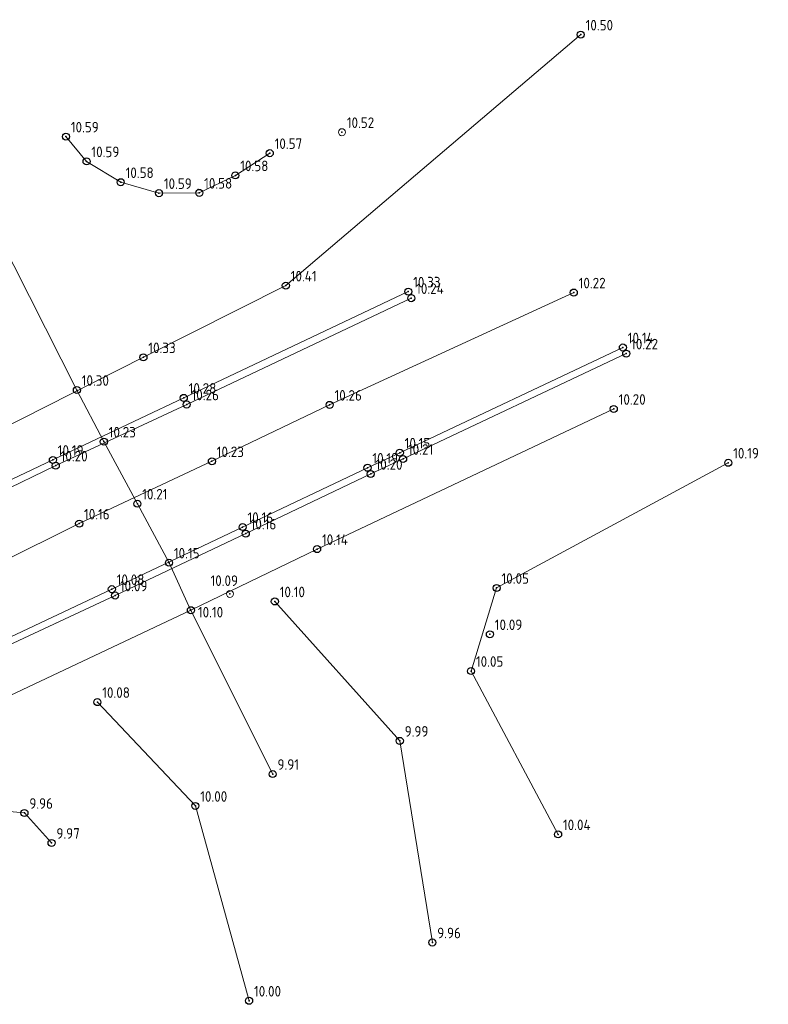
# Model space of a CAD drawing. Header units: metres. Extents: x 233721 to 234169, y 557050 to 557158.
# Tile 7 of 9: x 233810 to 233831, y 557071 to 557099. Entities that reach past the tile are written whole.
import ezdxf

# ---------------------------------------------------------------- set-up
doc = ezdxf.new("R2010")
doc.units = ezdxf.units.M
doc.header["$MEASUREMENT"] = 0
doc.linetypes.add('SOLID_LINE', pattern=[1, 1])
for name, color, linetype in [('Maaiveldhoogte', 7, 'Continuous'), ('Q19_Overig_lijn_50', 7, 'Continuous'), ('Q28_Rioolput_50', 7, 'Continuous'), ('Q86_Detailgr_50', 7, 'Continuous')]:
    doc.layers.add(name, color=color, linetype=linetype)
doc.layers.add('Q19_Overig_lijn', color=7, linetype='Continuous', lineweight=0)
doc.layers.add('Q28_Rioolput', color=7, linetype='Continuous', lineweight=0)
doc.styles.add('ISO', font='iso.shx')
doc.styles.get("Standard").update_dxf_attribs({"font": 'iso.shx'})

# ---------------------------------------------------------------- blocks, each defined once
blk = doc.blocks.new('M02_GRONDSLAGPUNT')
blk.add_circle((0, 0), 0.5)
blk.add_attdef('1', (0.69, 0.6), '', height=1.3)

msp = doc.modelspace()

# ---------------------------------------------------------------- linework, layer by layer
at = {"layer": 'Q19_Overig_lijn', "color": 252, "linetype": 'SOLID_LINE'}
for p, q in [((233826.03, 557098.666, 12.502), (233817.649, 557091.531, 12.415)), ((233811.4, 557095.767, 10.593), (233811.985, 557095.062, 10.594)), ((233817.192, 557095.297, 12.573), (233816.216, 557094.665, 10.584)), ((233811.985, 557095.062, 10.594), (233812.958, 557094.471, 10.59)), ((233815.188, 557094.168, 10.585), (233816.216, 557094.665, 10.584)), ((233812.958, 557094.471, 10.59), (233814.044, 557094.159, 10.596)), ((233808.868, 557094.175, 10.512), (233811.71, 557088.564, 10.3)), ((233814.044, 557094.159, 10.596), (233815.188, 557094.168, 10.585)), ((233817.649, 557091.531, 12.415), (233813.603, 557089.493, 12.339)), ((233821.128, 557091.361, 10.337), (233814.75, 557088.341, 10.285)), ((233825.833, 557091.335, 12.22), (233818.893, 557088.142, 12.26)), ((233821.214, 557091.176, 10.244), (233814.831, 557088.153, 10.268)), ((233820.889, 557086.782, 12.15), (233827.229, 557089.772, 12.141)), ((233820.982, 557086.606, 12.214), (233827.323, 557089.6, 12.223)), ((233813.603, 557089.493, 12.339), (233807.192, 557086.247, 12.178)), ((233811.71, 557088.564, 10.3), (233812.478, 557087.096, 10.231)), ((233814.75, 557088.341, 10.285), (233811.03, 557086.578, 10.193)), ((233814.831, 557088.153, 10.268), (233811.112, 557086.415, 10.203)), ((233818.893, 557088.142, 12.26), (233815.547, 557086.537, 12.236)), ((233818.538, 557084.042, 12.146), (233826.969, 557088.026, 12.208)), ((233812.478, 557087.096, 10.231), (233813.43, 557085.332, 10.211)), ((233819.97, 557086.354, 12.194), (233820.889, 557086.782, 12.15)), ((233811.03, 557086.578, 10.193), (233807.077, 557084.71, 10.156)), ((233815.547, 557086.537, 12.236), (233811.777, 557084.765, 12.168)), ((233820.061, 557086.178, 12.201), (233820.982, 557086.606, 12.214)), ((233830.222, 557086.497, 12.191), (233823.64, 557082.937, 12.055)), ((233811.112, 557086.415, 10.203), (233807.169, 557084.524, 10.162)), ((233816.42, 557084.668, 12.162), (233819.97, 557086.354, 12.194)), ((233816.511, 557084.483, 12.163), (233820.061, 557086.178, 12.201)), ((233813.43, 557085.332, 10.211), (233814.329, 557083.656, 10.151)), ((233811.777, 557084.765, 12.168), (233807.948, 557082.87, 12.133)), ((233812.704, 557082.903, 12.082), (233816.42, 557084.668, 12.162)), ((233812.796, 557082.724, 12.1), (233816.511, 557084.483, 12.163)), ((233814.951, 557082.305, 12.106), (233818.538, 557084.042, 12.146)), ((233814.329, 557083.656, 10.151), (233814.943, 557082.316, 10.113)), ((233808.817, 557081.071, 12.091), (233812.704, 557082.903, 12.082)), ((233823.64, 557082.937, 12.055), (233822.914, 557080.576, 12.059)), ((233808.911, 557080.903, 12.1), (233812.796, 557082.724, 12.1)), ((233820.889, 557078.592, 11.991), (233817.336, 557082.554, 12.1)), ((233807.89, 557078.971, 12.104), (233814.951, 557082.305, 12.106)), ((233814.943, 557082.316, 10.113), (233817.275, 557077.648, 9.915)), ((233822.914, 557080.576, 12.059), (233825.387, 557075.934, 12.045)), ((233812.294, 557079.694, 12.086), (233815.078, 557076.741, 12.001)), ((233821.814, 557072.861, 11.965), (233820.889, 557078.592, 11.991)), ((233815.078, 557076.741, 12.001), (233816.607, 557071.203, 12.008)), ((233810.221, 557076.541, 11.969), (233808.912, 557076.665, 11.979)), ((233810.991, 557075.69, 11.977), (233810.221, 557076.541, 11.969))]:
    msp.add_line(p, q, dxfattribs=at)
at = {"layer": 'Q19_Overig_lijn_50', "color": 0, "linetype": 'SOLID_LINE'}
for p in [(233826.03, 557098.666, 12.502), (233811.4, 557095.767, 10.593), (233817.192, 557095.297, 12.573), (233811.985, 557095.062, 10.594), (233811.986, 557095.059, 12.595), (233816.216, 557094.665, 10.584), (233816.216, 557094.665, 10.584), (233812.958, 557094.471, 10.59), (233814.044, 557094.159, 10.596), (233815.154, 557094.264, 12.59), (233815.188, 557094.168, 10.585), (233817.649, 557091.531, 12.415), (233821.128, 557091.361, 10.337), (233825.833, 557091.335, 12.22), (233821.214, 557091.176, 10.244), (233827.229, 557089.772, 12.141), (233827.323, 557089.6, 12.223), (233813.603, 557089.493, 12.339), (233811.71, 557088.564, 10.3), (233814.75, 557088.341, 10.285), (233814.831, 557088.153, 10.268), (233818.893, 557088.142, 12.26), (233826.969, 557088.026, 12.208), (233812.478, 557087.096, 10.231), (233820.889, 557086.782, 12.15), (233811.03, 557086.578, 10.193), (233815.547, 557086.537, 12.236), (233820.982, 557086.606, 12.214), (233830.222, 557086.497, 12.191), (233811.112, 557086.415, 10.203), (233819.97, 557086.354, 12.194), (233820.061, 557086.178, 12.201), (233813.43, 557085.332, 10.211), (233811.777, 557084.765, 12.168), (233816.42, 557084.668, 12.162), (233816.511, 557084.483, 12.163), (233818.538, 557084.042, 12.146), (233814.329, 557083.656, 10.151), (233812.704, 557082.903, 12.082), (233823.64, 557082.937, 12.055), (233812.796, 557082.724, 12.1), (233817.336, 557082.554, 12.1), (233814.943, 557082.316, 10.113), (233814.951, 557082.305, 12.106), (233822.914, 557080.576, 12.059), (233812.294, 557079.694, 12.086), (233820.889, 557078.592, 11.991), (233817.275, 557077.648, 9.915), (233815.078, 557076.741, 12.001), (233810.221, 557076.541, 11.969), (233825.387, 557075.934, 12.045), (233810.991, 557075.69, 11.977), (233821.814, 557072.861, 11.965), (233816.607, 557071.203, 12.008)]:
    msp.add_point(p, dxfattribs=at)
at = {"layer": 'Q28_Rioolput_50', "color": 0, "linetype": 'SOLID_LINE'}
for p in [(233819.244, 557095.893, 10.521), (233816.061, 557082.767, 10.097)]:
    msp.add_point(p, dxfattribs=at)
at = {"layer": 'Q86_Detailgr_50', "color": 0, "linetype": 'SOLID_LINE'}
msp.add_point((233823.449, 557081.622, 12.09), dxfattribs=at)

# ---------------------------------------------------------------- block references
at = {"layer": 'Maaiveldhoogte'}
ref = msp.add_blockref('M02_GRONDSLAGPUNT', (233826.03, 557098.665, 10.5), dxfattribs=dict(at, xscale=0.2, yscale=0.2, zscale=0.2))
ref.add_attrib('M02_GRONDSLAGPUNT', '10.50', (233826.168, 557098.785, 10.5), dxfattribs={"layer": '0', "color": 0, "height": 0.3, "style": 'ISO'})
ref = msp.add_blockref('M02_GRONDSLAGPUNT', (233811.4, 557095.766, 10.59), dxfattribs=dict(at, xscale=0.2, yscale=0.2, zscale=0.2))
ref.add_attrib('M02_GRONDSLAGPUNT', '10.59', (233811.538, 557095.886, 10.59), dxfattribs={"layer": '0', "color": 0, "height": 0.3, "style": 'ISO'})
ref = msp.add_blockref('M02_GRONDSLAGPUNT', (233817.192, 557095.296, 10.57), dxfattribs=dict(at, xscale=0.2, yscale=0.2, zscale=0.2))
ref.add_attrib('M02_GRONDSLAGPUNT', '10.57', (233817.33, 557095.416, 10.57), dxfattribs={"layer": '0', "color": 0, "height": 0.3, "style": 'ISO'})
ref = msp.add_blockref('M02_GRONDSLAGPUNT', (233811.985, 557095.062, 10.59), dxfattribs=dict(at, xscale=0.2, yscale=0.2, zscale=0.2))
ref.add_attrib('M02_GRONDSLAGPUNT', '10.59', (233812.123, 557095.182, 10.59), dxfattribs={"layer": '0', "color": 0, "height": 0.3, "style": 'ISO'})
ref = msp.add_blockref('M02_GRONDSLAGPUNT', (233812.957, 557094.47, 10.58), dxfattribs=dict(at, xscale=0.2, yscale=0.2, zscale=0.2))
ref.add_attrib('M02_GRONDSLAGPUNT', '10.58', (233813.095, 557094.59, 10.58), dxfattribs={"layer": '0', "color": 0, "height": 0.3, "style": 'ISO'})
ref = msp.add_blockref('M02_GRONDSLAGPUNT', (233816.215, 557094.664, 10.58), dxfattribs=dict(at, xscale=0.2, yscale=0.2, zscale=0.2))
ref.add_attrib('M02_GRONDSLAGPUNT', '10.58', (233816.353, 557094.784, 10.58), dxfattribs={"layer": '0', "color": 0, "height": 0.3, "style": 'ISO'})
ref = msp.add_blockref('M02_GRONDSLAGPUNT', (233814.044, 557094.159, 10.59), dxfattribs=dict(at, xscale=0.2, yscale=0.2, zscale=0.2))
ref.add_attrib('M02_GRONDSLAGPUNT', '10.59', (233814.182, 557094.279, 10.59), dxfattribs={"layer": '0', "color": 0, "height": 0.3, "style": 'ISO'})
ref = msp.add_blockref('M02_GRONDSLAGPUNT', (233815.188, 557094.168, 10.58), dxfattribs=dict(at, xscale=0.2, yscale=0.2, zscale=0.2))
ref.add_attrib('M02_GRONDSLAGPUNT', '10.58', (233815.326, 557094.288, 10.58), dxfattribs={"layer": '0', "color": 0, "height": 0.3, "style": 'ISO'})
ref = msp.add_blockref('M02_GRONDSLAGPUNT', (233817.649, 557091.531, 10.41), dxfattribs=dict(at, xscale=0.2, yscale=0.2, zscale=0.2))
ref.add_attrib('M02_GRONDSLAGPUNT', '10.41', (233817.787, 557091.651, 10.41), dxfattribs={"layer": '0', "color": 0, "height": 0.3, "style": 'ISO'})
ref = msp.add_blockref('M02_GRONDSLAGPUNT', (233821.128, 557091.36, 10.33), dxfattribs=dict(at, xscale=0.2, yscale=0.2, zscale=0.2))
ref.add_attrib('M02_GRONDSLAGPUNT', '10.33', (233821.266, 557091.48, 10.33), dxfattribs={"layer": '0', "color": 0, "height": 0.3, "style": 'ISO'})
ref = msp.add_blockref('M02_GRONDSLAGPUNT', (233821.213, 557091.175, 10.24), dxfattribs=dict(at, xscale=0.2, yscale=0.2, zscale=0.2))
ref.add_attrib('M02_GRONDSLAGPUNT', '10.24', (233821.351, 557091.295, 10.24), dxfattribs={"layer": '0', "color": 0, "height": 0.3, "style": 'ISO'})
ref = msp.add_blockref('M02_GRONDSLAGPUNT', (233825.832, 557091.334, 10.22), dxfattribs=dict(at, xscale=0.2, yscale=0.2, zscale=0.2))
ref.add_attrib('M02_GRONDSLAGPUNT', '10.22', (233825.97, 557091.454, 10.22), dxfattribs={"layer": '0', "color": 0, "height": 0.3, "style": 'ISO'})
ref = msp.add_blockref('M02_GRONDSLAGPUNT', (233827.228, 557089.772, 10.14), dxfattribs=dict(at, xscale=0.2, yscale=0.2, zscale=0.2))
ref.add_attrib('M02_GRONDSLAGPUNT', '10.14', (233827.366, 557089.892, 10.14), dxfattribs={"layer": '0', "color": 0, "height": 0.3, "style": 'ISO'})
ref = msp.add_blockref('M02_GRONDSLAGPUNT', (233813.603, 557089.492, 10.33), dxfattribs=dict(at, xscale=0.2, yscale=0.2, zscale=0.2))
ref.add_attrib('M02_GRONDSLAGPUNT', '10.33', (233813.741, 557089.612, 10.33), dxfattribs={"layer": '0', "color": 0, "height": 0.3, "style": 'ISO'})
ref = msp.add_blockref('M02_GRONDSLAGPUNT', (233827.322, 557089.599, 10.22), dxfattribs=dict(at, xscale=0.2, yscale=0.2, zscale=0.2))
ref.add_attrib('M02_GRONDSLAGPUNT', '10.22', (233827.46, 557089.719, 10.22), dxfattribs={"layer": '0', "color": 0, "height": 0.3, "style": 'ISO'})
ref = msp.add_blockref('M02_GRONDSLAGPUNT', (233811.71, 557088.563, 10.3), dxfattribs=dict(at, xscale=0.2, yscale=0.2, zscale=0.2))
ref.add_attrib('M02_GRONDSLAGPUNT', '10.30', (233811.848, 557088.683, 10.3), dxfattribs={"layer": '0', "color": 0, "height": 0.3, "style": 'ISO'})
ref = msp.add_blockref('M02_GRONDSLAGPUNT', (233814.749, 557088.34, 10.28), dxfattribs=dict(at, xscale=0.2, yscale=0.2, zscale=0.2))
ref.add_attrib('M02_GRONDSLAGPUNT', '10.28', (233814.887, 557088.46, 10.28), dxfattribs={"layer": '0', "color": 0, "height": 0.3, "style": 'ISO'})
ref = msp.add_blockref('M02_GRONDSLAGPUNT', (233814.831, 557088.152, 10.26), dxfattribs=dict(at, xscale=0.2, yscale=0.2, zscale=0.2))
ref.add_attrib('M02_GRONDSLAGPUNT', '10.26', (233814.969, 557088.272, 10.26), dxfattribs={"layer": '0', "color": 0, "height": 0.3, "style": 'ISO'})
ref = msp.add_blockref('M02_GRONDSLAGPUNT', (233818.893, 557088.142, 10.26), dxfattribs=dict(at, xscale=0.2, yscale=0.2, zscale=0.2))
ref.add_attrib('M02_GRONDSLAGPUNT', '10.26', (233819.031, 557088.262, 10.26), dxfattribs={"layer": '0', "color": 0, "height": 0.3, "style": 'ISO'})
ref = msp.add_blockref('M02_GRONDSLAGPUNT', (233826.969, 557088.026, 10.2), dxfattribs=dict(at, xscale=0.2, yscale=0.2, zscale=0.2))
ref.add_attrib('M02_GRONDSLAGPUNT', '10.20', (233827.107, 557088.146, 10.2), dxfattribs={"layer": '0', "color": 0, "height": 0.3, "style": 'ISO'})
ref = msp.add_blockref('M02_GRONDSLAGPUNT', (233812.477, 557087.095, 10.23), dxfattribs=dict(at, xscale=0.2, yscale=0.2, zscale=0.2))
ref.add_attrib('M02_GRONDSLAGPUNT', '10.23', (233812.615, 557087.215, 10.23), dxfattribs={"layer": '0', "color": 0, "height": 0.3, "style": 'ISO'})
ref = msp.add_blockref('M02_GRONDSLAGPUNT', (233820.888, 557086.782, 10.15), dxfattribs=dict(at, xscale=0.2, yscale=0.2, zscale=0.2))
ref.add_attrib('M02_GRONDSLAGPUNT', '10.15', (233821.026, 557086.902, 10.15), dxfattribs={"layer": '0', "color": 0, "height": 0.3, "style": 'ISO'})
ref = msp.add_blockref('M02_GRONDSLAGPUNT', (233820.982, 557086.605, 10.21), dxfattribs=dict(at, xscale=0.2, yscale=0.2, zscale=0.2))
ref.add_attrib('M02_GRONDSLAGPUNT', '10.21', (233821.12, 557086.725, 10.21), dxfattribs={"layer": '0', "color": 0, "height": 0.3, "style": 'ISO'})
ref = msp.add_blockref('M02_GRONDSLAGPUNT', (233811.029, 557086.577, 10.19), dxfattribs=dict(at, xscale=0.2, yscale=0.2, zscale=0.2))
ref.add_attrib('M02_GRONDSLAGPUNT', '10.19', (233811.167, 557086.697, 10.19), dxfattribs={"layer": '0', "color": 0, "height": 0.3, "style": 'ISO'})
ref = msp.add_blockref('M02_GRONDSLAGPUNT', (233811.111, 557086.414, 10.2), dxfattribs=dict(at, xscale=0.2, yscale=0.2, zscale=0.2))
ref.add_attrib('M02_GRONDSLAGPUNT', '10.20', (233811.249, 557086.534, 10.2), dxfattribs={"layer": '0', "color": 0, "height": 0.3, "style": 'ISO'})
ref = msp.add_blockref('M02_GRONDSLAGPUNT', (233815.547, 557086.537, 10.23), dxfattribs=dict(at, xscale=0.2, yscale=0.2, zscale=0.2))
ref.add_attrib('M02_GRONDSLAGPUNT', '10.23', (233815.685, 557086.657, 10.23), dxfattribs={"layer": '0', "color": 0, "height": 0.3, "style": 'ISO'})
ref = msp.add_blockref('M02_GRONDSLAGPUNT', (233819.97, 557086.353, 10.19), dxfattribs=dict(at, xscale=0.2, yscale=0.2, zscale=0.2))
ref.add_attrib('M02_GRONDSLAGPUNT', '10.19', (233820.108, 557086.473, 10.19), dxfattribs={"layer": '0', "color": 0, "height": 0.3, "style": 'ISO'})
ref = msp.add_blockref('M02_GRONDSLAGPUNT', (233830.222, 557086.496, 10.19), dxfattribs=dict(at, xscale=0.2, yscale=0.2, zscale=0.2))
ref.add_attrib('M02_GRONDSLAGPUNT', '10.19', (233830.36, 557086.616, 10.19), dxfattribs={"layer": '0', "color": 0, "height": 0.3, "style": 'ISO'})
ref = msp.add_blockref('M02_GRONDSLAGPUNT', (233820.06, 557086.177, 10.2), dxfattribs=dict(at, xscale=0.2, yscale=0.2, zscale=0.2))
ref.add_attrib('M02_GRONDSLAGPUNT', '10.20', (233820.198, 557086.297, 10.2), dxfattribs={"layer": '0', "color": 0, "height": 0.3, "style": 'ISO'})
ref = msp.add_blockref('M02_GRONDSLAGPUNT', (233813.429, 557085.332, 10.21), dxfattribs=dict(at, xscale=0.2, yscale=0.2, zscale=0.2))
ref.add_attrib('M02_GRONDSLAGPUNT', '10.21', (233813.567, 557085.452, 10.21), dxfattribs={"layer": '0', "color": 0, "height": 0.3, "style": 'ISO'})
ref = msp.add_blockref('M02_GRONDSLAGPUNT', (233811.776, 557084.765, 10.16), dxfattribs=dict(at, xscale=0.2, yscale=0.2, zscale=0.2))
ref.add_attrib('M02_GRONDSLAGPUNT', '10.16', (233811.914, 557084.885, 10.16), dxfattribs={"layer": '0', "color": 0, "height": 0.3, "style": 'ISO'})
ref = msp.add_blockref('M02_GRONDSLAGPUNT', (233816.42, 557084.668, 10.16), dxfattribs=dict(at, xscale=0.2, yscale=0.2, zscale=0.2))
ref.add_attrib('M02_GRONDSLAGPUNT', '10.16', (233816.558, 557084.788, 10.16), dxfattribs={"layer": '0', "color": 0, "height": 0.3, "style": 'ISO'})
ref = msp.add_blockref('M02_GRONDSLAGPUNT', (233816.51, 557084.482, 10.16), dxfattribs=dict(at, xscale=0.2, yscale=0.2, zscale=0.2))
ref.add_attrib('M02_GRONDSLAGPUNT', '10.16', (233816.648, 557084.602, 10.16), dxfattribs={"layer": '0', "color": 0, "height": 0.3, "style": 'ISO'})
ref = msp.add_blockref('M02_GRONDSLAGPUNT', (233818.538, 557084.041, 10.14), dxfattribs=dict(at, xscale=0.2, yscale=0.2, zscale=0.2))
ref.add_attrib('M02_GRONDSLAGPUNT', '10.14', (233818.676, 557084.161, 10.14), dxfattribs={"layer": '0', "color": 0, "height": 0.3, "style": 'ISO'})
ref = msp.add_blockref('M02_GRONDSLAGPUNT', (233814.328, 557083.655, 10.15), dxfattribs=dict(at, xscale=0.2, yscale=0.2, zscale=0.2))
ref.add_attrib('M02_GRONDSLAGPUNT', '10.15', (233814.466, 557083.775, 10.15), dxfattribs={"layer": '0', "color": 0, "height": 0.3, "style": 'ISO'})
ref = msp.add_blockref('M02_GRONDSLAGPUNT', (233812.704, 557082.903, 10.08), dxfattribs=dict(at, xscale=0.2, yscale=0.2, zscale=0.2))
ref.add_attrib('M02_GRONDSLAGPUNT', '10.08', (233812.842, 557083.023, 10.08), dxfattribs={"layer": '0', "color": 0, "height": 0.3, "style": 'ISO'})
ref = msp.add_blockref('M02_GRONDSLAGPUNT', (233812.796, 557082.723, 10.09), dxfattribs=dict(at, xscale=0.2, yscale=0.2, zscale=0.2))
ref.add_attrib('M02_GRONDSLAGPUNT', '10.09', (233812.934, 557082.843, 10.09), dxfattribs={"layer": '0', "color": 0, "height": 0.3, "style": 'ISO'})
ref = msp.add_blockref('M02_GRONDSLAGPUNT', (233823.639, 557082.937, 10.05), dxfattribs=dict(at, xscale=0.2, yscale=0.2, zscale=0.2))
ref.add_attrib('M02_GRONDSLAGPUNT', '10.05', (233823.777, 557083.057, 10.05), dxfattribs={"layer": '0', "color": 0, "height": 0.3, "style": 'ISO'})
ref = msp.add_blockref('M02_GRONDSLAGPUNT', (233817.336, 557082.554, 10.1), dxfattribs=dict(at, xscale=0.2, yscale=0.2, zscale=0.2))
ref.add_attrib('M02_GRONDSLAGPUNT', '10.10', (233817.474, 557082.674, 10.1), dxfattribs={"layer": '0', "color": 0, "height": 0.3, "style": 'ISO'})
ref = msp.add_blockref('M02_GRONDSLAGPUNT', (233814.951, 557082.305, 10.1), dxfattribs=dict(at, xscale=0.2, yscale=0.2, zscale=0.2))
ref.add_attrib('M02_GRONDSLAGPUNT', '10.10', (233815.15, 557082.099, 10.1), dxfattribs={"layer": '0', "color": 0, "height": 0.3, "style": 'ISO'})
ref = msp.add_blockref('M02_GRONDSLAGPUNT', (233823.448, 557081.621, 10.09), dxfattribs=dict(at, xscale=0.2, yscale=0.2, zscale=0.2))
ref.add_attrib('M02_GRONDSLAGPUNT', '10.09', (233823.586, 557081.741, 10.09), dxfattribs={"layer": '0', "color": 0, "height": 0.3, "style": 'ISO'})
ref = msp.add_blockref('M02_GRONDSLAGPUNT', (233822.913, 557080.576, 10.05), dxfattribs=dict(at, xscale=0.2, yscale=0.2, zscale=0.2))
ref.add_attrib('M02_GRONDSLAGPUNT', '10.05', (233823.051, 557080.696, 10.05), dxfattribs={"layer": '0', "color": 0, "height": 0.3, "style": 'ISO'})
ref = msp.add_blockref('M02_GRONDSLAGPUNT', (233812.293, 557079.693, 10.08), dxfattribs=dict(at, xscale=0.2, yscale=0.2, zscale=0.2))
ref.add_attrib('M02_GRONDSLAGPUNT', '10.08', (233812.431, 557079.813, 10.08), dxfattribs={"layer": '0', "color": 0, "height": 0.3, "style": 'ISO'})
ref = msp.add_blockref('M02_GRONDSLAGPUNT', (233820.888, 557078.591, 9.99), dxfattribs=dict(at, xscale=0.2, yscale=0.2, zscale=0.2))
ref.add_attrib('M02_GRONDSLAGPUNT', '9.99', (233821.026, 557078.711, 9.99), dxfattribs={"layer": '0', "color": 0, "height": 0.3, "style": 'ISO'})
ref = msp.add_blockref('M02_GRONDSLAGPUNT', (233817.274, 557077.648, 9.91), dxfattribs=dict(at, xscale=0.2, yscale=0.2, zscale=0.2))
ref.add_attrib('M02_GRONDSLAGPUNT', '9.91', (233817.412, 557077.768, 9.91), dxfattribs={"layer": '0', "color": 0, "height": 0.3, "style": 'ISO'})
ref = msp.add_blockref('M02_GRONDSLAGPUNT', (233810.221, 557076.541, 9.96), dxfattribs=dict(at, xscale=0.2, yscale=0.2, zscale=0.2))
ref.add_attrib('M02_GRONDSLAGPUNT', '9.96', (233810.359, 557076.661, 9.96), dxfattribs={"layer": '0', "color": 0, "height": 0.3, "style": 'ISO'})
ref = msp.add_blockref('M02_GRONDSLAGPUNT', (233815.077, 557076.741, 10), dxfattribs=dict(at, xscale=0.2, yscale=0.2, zscale=0.2))
ref.add_attrib('M02_GRONDSLAGPUNT', '10.00', (233815.215, 557076.861, 10), dxfattribs={"layer": '0', "color": 0, "height": 0.3, "style": 'ISO'})
ref = msp.add_blockref('M02_GRONDSLAGPUNT', (233810.991, 557075.69, 9.97), dxfattribs=dict(at, xscale=0.2, yscale=0.2, zscale=0.2))
ref.add_attrib('M02_GRONDSLAGPUNT', '9.97', (233811.129, 557075.81, 9.97), dxfattribs={"layer": '0', "color": 0, "height": 0.3, "style": 'ISO'})
ref = msp.add_blockref('M02_GRONDSLAGPUNT', (233825.386, 557075.933, 10.04), dxfattribs=dict(at, xscale=0.2, yscale=0.2, zscale=0.2))
ref.add_attrib('M02_GRONDSLAGPUNT', '10.04', (233825.524, 557076.053, 10.04), dxfattribs={"layer": '0', "color": 0, "height": 0.3, "style": 'ISO'})
ref = msp.add_blockref('M02_GRONDSLAGPUNT', (233821.813, 557072.86, 9.96), dxfattribs=dict(at, xscale=0.2, yscale=0.2, zscale=0.2))
ref.add_attrib('M02_GRONDSLAGPUNT', '9.96', (233821.951, 557072.98, 9.96), dxfattribs={"layer": '0', "color": 0, "height": 0.3, "style": 'ISO'})
ref = msp.add_blockref('M02_GRONDSLAGPUNT', (233816.606, 557071.203, 10), dxfattribs=dict(at, xscale=0.2, yscale=0.2, zscale=0.2))
ref.add_attrib('M02_GRONDSLAGPUNT', '10.00', (233816.744, 557071.323, 10), dxfattribs={"layer": '0', "color": 0, "height": 0.3, "style": 'ISO'})
at = {"layer": 'Q28_Rioolput'}
ref = msp.add_blockref('M02_GRONDSLAGPUNT', (233819.243, 557095.892, 10.52), dxfattribs=dict(at, xscale=0.2, yscale=0.2, zscale=0.2))
ref.add_attrib('M02_GRONDSLAGPUNT', '10.52', (233819.381, 557096.012, 10.52), dxfattribs={"layer": '0', "color": 0, "height": 0.3, "style": 'ISO'})
ref = msp.add_blockref('M02_GRONDSLAGPUNT', (233816.061, 557082.767, 10.09), dxfattribs=dict(at, xscale=0.2, yscale=0.2, zscale=0.2))
ref.add_attrib('M02_GRONDSLAGPUNT', '10.09', (233815.507, 557082.994, 10.09), dxfattribs={"layer": '0', "color": 0, "height": 0.3, "style": 'ISO'})

doc.saveas('drawing.dxf')
